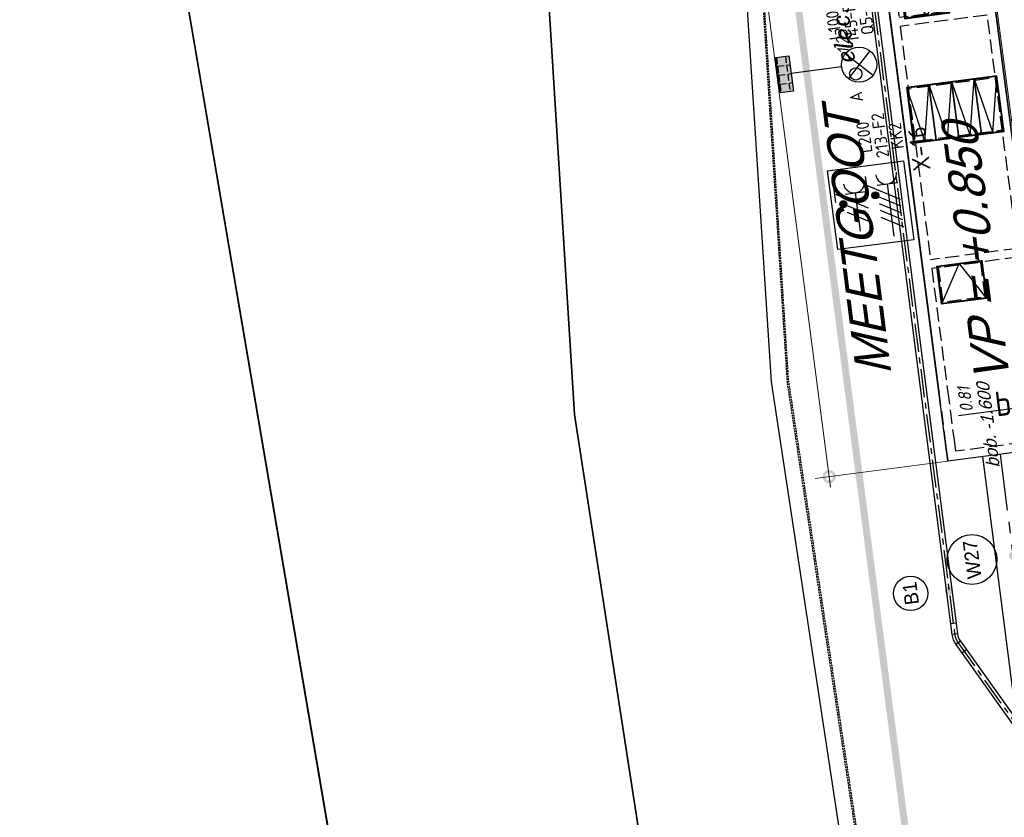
# Model space of a CAD drawing. Extents: x 117893332 to 118394757, y 454959407 to 455669244.
# Tile 4 of 256: x 118140481 to 118168500, y 455268470 to 455291179. Entities that reach past the tile are written whole.
import ezdxf
from ezdxf.enums import TextEntityAlignment as Align

# ---------------------------------------------------------------- set-up
doc = ezdxf.new("R2010")
doc.units = 0
doc.header["$LTSCALE"] = 200
for name, pattern in [('DASHED', [19.049999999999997, 12.7, -6.35]), ('HIDDEN', [0.375, 0.25, -0.125]), ('Tauw_HIDDEN3', [2.8, 2, -0.8]), ('Tauw_L_Center1', [13, 8, -1.67, 1.66, -1.67]), ('Tauw_L_Center2', [6.4990000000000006, 4, -0.833, 0.833, -0.833]), ('Tauw_Stramien', [13, 8, -1.67, 1.66, -1.67])]:
    doc.linetypes.add(name, pattern=pattern)
doc.layers.get('0').update_dxf_attribs({"linetype": 'CONTINUOUS'})
for name, color, linetype in [('EL6221--', 6, 'CONTINUOUS'), ('EL6222--', 6, 'CONTINUOUS'), ('EL6312--', 6, 'CONTINUOUS'), ('EL_N_A_EB00----REVISIE~-_-----', 1, 'CONTINUOUS'), ('KABELLOOP', 6, 'CONTINUOUS'), ('LEIDINGLOOP', 6, 'CONTINUOUS'), ('topod100', 6, 'CONTINUOUS'), ('ZU_B_-_MB0090--MAAIVELD_DUN~-_001--', 1, 'CONTINUOUS'), ('ZU_B_-_XX------extern-TEK-T19', 231, 'CONTINUOUS'), ('ZU_B_-_XX------extern-TER-D02S', 231, 'HIDDEN'), ('ZU_B_A_EB00----AFRASTERING~-_-----', 1, 'CONTINUOUS'), ('ZU_B_A_EB00----KADASTER~-_-----', 1, 'CONTINUOUS'), ('ZU_B_N_MB00X---ALG_Stramien~-_-----', 6, 'Tauw_Stramien'), ('ZU_N_-_AL999---LB_pvc160_zgr00__20_^200~M_-----', 7, 'CONTINUOUS'), ('ZU_N_-_AL999---LW_gvk1000_vgr05__18_^200~N_-----', 7, 'CONTINUOUS'), ('ZU_N_-_AL999---LW_gvk1000_vgr05__20_^200~M_-----', 7, 'CONTINUOUS'), ('ZU_N_-_EL999---LB_pvc160_zgr00~H_-----', 2, 'Tauw_L_Center2'), ('ZU_N_-_EL999---LB_pvc160_zgr00~W_-----', 8, 'CONTINUOUS'), ('ZU_N_-_EL999---LW_gvk1000_vgr05~H_-----', 2, 'Tauw_L_Center1'), ('ZU_N_-_EL999---LW_gvk1000_vgr05~W_-----', 2, 'CONTINUOUS'), ('ZU_N_-_ML999---LB_pvc160_zgr00__20_^200~M_-----', 7, 'CONTINUOUS'), ('ZU_N_-_ML999---LW_gvk1000_vgr05__20_^200~M_-----', 7, 'CONTINUOUS'), ('ZU_N_-_TVRH----tekst__50_^200~-_-----', 253, 'CONTINUOUS'), ('ZU_N_A_EB00----ONDERDEEL~-_-----', 7, 'CONTINUOUS'), ('ZU_N_A_EB00----VLAKLUIK1om~-_-----', 7, 'CONTINUOUS'), ('ZU_N_A_EB00----VLAKLUIK4iz~-_-----', 7, 'CONTINUOUS'), ('ZU_N_A_EB00----VLAKLUIK~-_-----', 7, 'CONTINUOUS'), ('ZU_N_A_EB00--E-BETON~-_-----', 7, 'CONTINUOUS'), ('ZU_N_A_HV01----_arcering verharding gv asfalt~v_-----', 253, 'CONTINUOUS'), ('ZU_N_A_HV02----molgoot ov betonstraatsteen~v_-----', 253, 'CONTINUOUS'), ('ZU_N_D_EB00--F-METSELWERK~-_-----', 7, 'CONTINUOUS'), ('ZU_N_H_EB00--E-BETON~-_-----', 7, 'Tauw_HIDDEN3')]:
    doc.layers.add(name, color=color, linetype=linetype)
doc.layers.add('ZU_N_-_DX1AMA--_maatvoering_LIN__18_^200', color=7, linetype='CONTINUOUS', lineweight=18)
doc.styles.add('BURO-018', font='Isocp.shx', dxfattribs={"height": 360})
doc.styles.add('BURO-025', font='Isocp.shx', dxfattribs={"height": 500})
doc.styles.add('ISO', font='ISO')
doc.styles.add('ITALIC', font='ITALIC.shx')
doc.styles.add('TAUW-ISOCP', font='tcb_isocp.shx')
doc.styles.add('tcb_isocp', font='tcb_isocp.shx')
doc.dimstyles.new('tzu18-dot_^200', dxfattribs={"dimscale": 200, "dimtxt": 1.8, "dimasz": 3, "dimexe": 2, "dimexo": 0, "dimgap": 0.5, "dimtad": 1, "dimdec": 0, "dimzin": 0, "dimdsep": 46, "dimtxsty": 'TAUW-ISOCP', "dimblk": 'DOTSMALL', "dimcen": 2, "dimdle": 1.5, "dimclre": 8, "dimadec": 0, "dimazin": 0, "dimtp": 1, "dimtm": 1, "dimtfac": 1, "dimtix": 1, "dimtmove": 1, "dimatfit": 3, "dimldrblk": 'DOTSMALL', "dimfxl": 1, "dimtvp": 0.5, "dimtolj": 1, "dimtzin": 0, "dimlwd": -1, "dimlwe": 5, "dimarcsym": 0})

# ---------------------------------------------------------------- blocks, each defined once
blk = doc.blocks.new('topod100')
at = {"color": 81}
blk.add_circle((0, 0), 0.1756433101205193, dxfattribs=at)
at = {"color": 81, "style": 'ITALIC'}
blk.add_text('elec.', height=0.5, dxfattribs=at).set_placement((0.3310570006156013, -0.01438711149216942))
blk = doc.blocks.new('A$C5A8F6FD9')
at = {"layer": 'ZU_N_A_EB00----VLAKLUIK1om~-_-----', "flags": 128}
for points in [[(4279.999999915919, 2154.852378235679), (3219.99999989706, 2154.852378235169), (3219.999999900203, 3414.852378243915), (4279.999999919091, 3414.852378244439), (4279.999999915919, 2154.852378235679)], [(11419.9999999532, 2154.852378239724), (12479.99999991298, 2154.852378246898), (12479.999999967, 3414.852378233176), (11419.99999994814, 3414.8523782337), (11419.9999999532, 2154.852378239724)]]:
    blk.add_lwpolyline(points, dxfattribs=at)
at = {"layer": 'ZU_N_A_EB00----VLAKLUIK~-_-----', "flags": 128}
for points in [[(4299.99999988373, 2134.852378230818), (3199.999999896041, 2134.852378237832), (3199.999999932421, 3434.85237824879), (4299.99999992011, 3434.852378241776)], [(11399.99999992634, 2134.852378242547), (12499.99999991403, 2134.852378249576), (12499.99999993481, 3434.852378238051), (11399.99999994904, 3434.852378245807)]]:
    blk.add_lwpolyline(points, close=True, dxfattribs=at)
for points in [[(3199.999999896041, 2134.852378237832), (4299.99999990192, 2784.85237823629), (3199.999999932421, 3434.85237824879)], [(12499.99999991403, 2134.852378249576), (11399.99999996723, 2784.852378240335), (12499.99999993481, 3434.852378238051)]]:
    blk.add_lwpolyline(points, dxfattribs=at)
at = {"layer": 'ZU_N_A_EB00--E-BETON~-_-----'}
for p, q in [((-1250.000000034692, 834.8523782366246), (-1250.000000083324, 3834.852378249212)), ((-750.0000000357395, 3834.852378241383), (-1250.000000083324, 3834.852378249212)), ((12699.99999991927, 3834.852378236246), (749.9999999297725, 3834.852378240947)), ((12699.99999996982, 834.8523782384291), (12699.99999991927, 3834.852378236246)), ((-750.0000000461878, 834.8523782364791), (-1250.000000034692, 834.8523782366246)), ((749.9999999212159, 834.8523782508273), (12699.99999996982, 834.8523782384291))]:
    blk.add_line(p, q, dxfattribs=at)
at = {"layer": 'ZU_N_H_EB00--E-BETON~-_-----'}
for p, q in [((749.9999999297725, 3834.852378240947), (-750.0000000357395, 3834.852378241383)), ((-1000.000000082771, 1084.852378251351), (-1000.00000004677, 3584.85237823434)), ((-750.0000000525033, 3584.852378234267), (-1000.00000004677, 3584.85237823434)), ((749.9999999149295, 3584.85237824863), (-750.0000000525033, 3584.852378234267)), ((4249.999999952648, 3584.852378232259), (749.9999999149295, 3584.85237824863)), ((4249.999999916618, 1084.852378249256), (4249.999999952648, 3584.852378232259)), ((4499.999999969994, 1084.8523782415), (4499.999999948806, 3584.852378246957)), ((11199.99999993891, 3584.852378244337), (4499.999999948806, 3584.852378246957)), ((11199.99999996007, 1084.85237823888), (11199.99999993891, 3584.852378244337)), ((11449.99999995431, 1084.852378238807), (11449.99999993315, 3584.852378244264)), ((12449.99999996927, 3584.85237823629), (11449.99999993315, 3584.852378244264)), ((12449.99999993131, 1084.852378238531), (12449.99999996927, 3584.85237823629)), ((-750.000000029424, 1084.85237824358), (-1000.000000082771, 1084.852378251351)), ((749.9999999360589, 1084.852378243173), (-750.000000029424, 1084.85237824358)), ((4249.999999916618, 1084.852378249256), (749.9999999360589, 1084.852378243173)), ((4499.999999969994, 1084.8523782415), (11199.99999996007, 1084.85237823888)), ((12449.99999993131, 1084.852378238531), (11449.99999995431, 1084.852378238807)), ((749.9999999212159, 834.8523782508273), (-750.0000000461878, 834.8523782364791))]:
    blk.add_line(p, q, dxfattribs=at)
at = {"layer": 'ZU_N_H_EB00--E-BETON~-_-----', "flags": 128}
for points in [[(4249.999999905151, 2184.8523782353), (3249.999999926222, 2184.852378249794), (3249.999999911, 3384.852378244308), (4249.999999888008, 3384.852378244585), (4249.999999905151, 2184.8523782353)], [(11449.999999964, 2184.852378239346), (12449.99999994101, 2184.852378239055), (12449.99999995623, 3384.852378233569), (11449.99999992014, 3384.852378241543), (11449.999999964, 2184.852378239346)]]:
    blk.add_lwpolyline(points, dxfattribs=at)
blk = doc.blocks.new('_DotSmall')
at = {"color": 0, "linetype": 'ByBlock', "const_width": 0.5}
blk.add_lwpolyline([(-0.0625, 0, 1), (0.0625, 0, 1)], format="xyb", close=True, dxfattribs=at)
blk = doc.blocks.new('*D207')
at = {"layer": 'ZU_N_-_DX1AMA--_maatvoering_LIN__18_^200', "color": 0, "transparency": 16777216}
blk.add_line((118183143.6159485, 455204248.9636561), (118162568.1235234, 455362319.0980952), dxfattribs=at)
at = {"layer": 'ZU_N_-_DX1AMA--_maatvoering_LIN__18_^200', "color": 8, "lineweight": 5, "transparency": 16777216}
for p, q in [((118162160.6113984, 455361963.5226868), (118163003.5006857, 455362073.2389352)), ((118181572.5721338, 455204346.9966584), (118183501.5463475, 455204598.0851671))]:
    blk.add_line(p, q, dxfattribs=at)
at = {"layer": 'ZU_N_-_DX1AMA--_maatvoering_LIN__18_^200', "color": 0, "transparency": 16777216, "xscale": 600, "yscale": 600, "zscale": 600}
for p, rotation in [((118162606.846905, 455362021.6077597), 97.41631319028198), ((118183104.8925668, 455204546.4539915), 277.416313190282)]:
    blk.add_blockref('_DotSmall', p, dxfattribs=dict(at, rotation=rotation))
at = {"layer": 'ZU_N_-_DX1AMA--_maatvoering_LIN__18_^200', "color": 0, "transparency": 16777216, "insert": (118182474.1493605, 455207222.8733441), "char_height": 360, "attachment_point": 5, "rotation": 97.41631319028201, "style": 'TAUW-ISOCP'}
blk.add_mtext('\\A1;158804', dxfattribs=at)
blk = doc.blocks.new('*D208')
at = {"layer": 'ZU_N_-_DX1AMA--_maatvoering_LIN__18_^200', "color": 8, "lineweight": 5, "transparency": 16777216}
for p, q in [((118163072.9150939, 455362082.2743905), (118163915.8043827, 455362191.9906392)), ((118181830.7323389, 455202363.6945095), (118184672.0102496, 455202733.5347221))]:
    blk.add_line(p, q, dxfattribs=at)
at = {"layer": 'ZU_N_-_DX1AMA--_maatvoering_LIN__18_^200', "color": 0, "transparency": 16777216}
blk.add_line((118184314.0798506, 455202384.4132111), (118163480.4272203, 455362437.8497991), dxfattribs=at)
at = {"layer": 'ZU_N_-_DX1AMA--_maatvoering_LIN__18_^200', "color": 0, "transparency": 16777216, "xscale": 600, "yscale": 600, "zscale": 600}
for p, rotation in [((118163519.150602, 455362140.3594636), 97.41631319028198), ((118184275.356469, 455202681.9035466), 277.416313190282)]:
    blk.add_blockref('_DotSmall', p, dxfattribs=dict(at, rotation=rotation))
at = {"layer": 'ZU_N_-_DX1AMA--_maatvoering_LIN__18_^200', "color": 0, "transparency": 16777216, "insert": (118183390.3824584, 455207311.437625), "char_height": 360, "attachment_point": 5, "rotation": 97.41631319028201, "style": 'TAUW-ISOCP'}
blk.add_mtext('\\A1;160804', dxfattribs=at)
blk = doc.blocks.new('*D215')
at = {"layer": 'ZU_N_-_DX1AMA--_maatvoering_LIN__18_^200', "color": 8, "lineweight": 5, "transparency": 16777216}
for p, q in [((118158724.7771696, 455361516.2909474), (118159567.6664571, 455361626.0071959)), ((118172603.9190511, 455253213.9664919), (118173661.4035525, 455253351.6159247))]:
    blk.add_line(p, q, dxfattribs=at)
at = {"layer": 'ZU_N_-_DX1AMA--_maatvoering_LIN__18_^200', "color": 0, "transparency": 16777216}
blk.add_line((118173303.4731535, 455253002.4944137), (118159132.2892947, 455361871.8663559), dxfattribs=at)
at = {"layer": 'ZU_N_-_DX1AMA--_maatvoering_LIN__18_^200', "color": 0, "transparency": 16777216, "xscale": 600, "yscale": 600, "zscale": 600}
for p, rotation in [((118159171.0126764, 455361574.3760204), 97.41631319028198), ((118173264.7497719, 455253299.9847492), 277.416313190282)]:
    blk.add_blockref('_DotSmall', p, dxfattribs=dict(at, rotation=rotation))
at = {"layer": 'ZU_N_-_DX1AMA--_maatvoering_LIN__18_^200', "color": 0, "transparency": 16777216, "insert": (118172754.6313898, 455255049.7102615), "char_height": 360, "attachment_point": 5, "rotation": 97.41631319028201, "style": 'TAUW-ISOCP'}
blk.add_mtext('\\A1;109188', dxfattribs=at)
blk = doc.blocks.new('*D216')
at = {"layer": 'ZU_N_-_DX1AMA--_maatvoering_LIN__18_^200', "color": 0, "transparency": 16777216}
blk.add_line((118174448.8545515, 455251330.6389748), (118160044.5929906, 455361990.6180598), dxfattribs=at)
at = {"layer": 'ZU_N_-_DX1AMA--_maatvoering_LIN__18_^200', "color": 8, "lineweight": 5, "transparency": 16777216}
for p, q in [((118159637.0808652, 455361635.0426512), (118160479.9701529, 455361744.7588997)), ((118169153.0869401, 455250943.8363912), (118174806.7849505, 455251679.7604858))]:
    blk.add_line(p, q, dxfattribs=at)
at = {"layer": 'ZU_N_-_DX1AMA--_maatvoering_LIN__18_^200', "color": 0, "transparency": 16777216, "xscale": 600, "yscale": 600, "zscale": 600}
for p, rotation in [((118160083.3163723, 455361693.1277242), 97.41631319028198), ((118174410.1311698, 455251628.1293103), 277.416313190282)]:
    blk.add_blockref('_DotSmall', p, dxfattribs=dict(at, rotation=rotation))
at = {"layer": 'ZU_N_-_DX1AMA--_maatvoering_LIN__18_^200', "color": 0, "transparency": 16777216, "insert": (118173666.9350845, 455255168.4619697), "char_height": 360, "attachment_point": 5, "rotation": 97.41631319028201, "style": 'TAUW-ISOCP'}
blk.add_mtext('\\A1;110994', dxfattribs=at)
blk = doc.blocks.new('*D217')
at = {"layer": 'ZU_N_-_DX1AMA--_maatvoering_LIN__18_^200', "color": 0, "transparency": 16777216}
blk.add_line((118175374.4885285, 455251346.9815118), (118160956.8966883, 455362109.3697639), dxfattribs=at)
at = {"layer": 'ZU_N_-_DX1AMA--_maatvoering_LIN__18_^200', "color": 8, "lineweight": 5, "transparency": 16777216}
for p, q in [((118160549.3845608, 455361753.794355), (118161392.2738507, 455361863.5106038)), ((118172850.3270325, 455251320.9501821), (118175732.4189275, 455251696.1030228))]:
    blk.add_line(p, q, dxfattribs=at)
at = {"layer": 'ZU_N_-_DX1AMA--_maatvoering_LIN__18_^200', "color": 0, "transparency": 16777216, "xscale": 600, "yscale": 600, "zscale": 600}
for p, rotation in [((118160995.62007, 455361811.8794283), 97.41631319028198), ((118175335.7651469, 455251644.4718472), 277.416313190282)]:
    blk.add_blockref('_DotSmall', p, dxfattribs=dict(at, rotation=rotation))
at = {"layer": 'ZU_N_-_DX1AMA--_maatvoering_LIN__18_^200', "color": 0, "transparency": 16777216, "insert": (118174579.2387805, 455255287.2136717), "char_height": 360, "attachment_point": 5, "rotation": 97.41631319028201, "style": 'TAUW-ISOCP'}
blk.add_mtext('\\A1;111097', dxfattribs=at)
blk = doc.blocks.new('*D218')
at = {"layer": 'ZU_N_-_DX1AMA--_maatvoering_LIN__18_^200', "color": 0, "transparency": 16777216}
blk.add_line((118176519.8647344, 455249675.1659477), (118161869.2003825, 455362228.1214674), dxfattribs=at)
at = {"layer": 'ZU_N_-_DX1AMA--_maatvoering_LIN__18_^200', "color": 8, "lineweight": 5, "transparency": 16777216}
for p, q in [((118161461.6882564, 455361872.5460588), (118162304.5775448, 455361982.2623073)), ((118171292.9470871, 455249297.3253474), (118176877.7951334, 455250024.2874587))]:
    blk.add_line(p, q, dxfattribs=at)
at = {"layer": 'ZU_N_-_DX1AMA--_maatvoering_LIN__18_^200', "color": 0, "transparency": 16777216, "xscale": 600, "yscale": 600, "zscale": 600}
for p, rotation in [((118161907.9237642, 455361930.6311318), 97.41631319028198), ((118176481.1413527, 455249972.6562831), 277.416313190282)]:
    blk.add_blockref('_DotSmall', p, dxfattribs=dict(at, rotation=rotation))
at = {"layer": 'ZU_N_-_DX1AMA--_maatvoering_LIN__18_^200', "color": 0, "transparency": 16777216, "insert": (118175491.4210633, 455255405.9495716), "char_height": 360, "attachment_point": 5, "rotation": 97.41631319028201, "style": 'TAUW-ISOCP'}
blk.add_mtext('\\A1;112902', dxfattribs=at)
blk = doc.blocks.new('*D220')
at = {"layer": 'ZU_N_-_DX1AMA--_maatvoering_LIN__18_^200', "color": 8, "lineweight": 5, "transparency": 16777216}
for p, q in [((118153215.2549437, 455360799.1337613), (118152372.3656632, 455360689.4175137)), ((118166895.3238909, 455278610.9545265), (118163120.2241977, 455278119.5616685))]:
    blk.add_line(p, q, dxfattribs=at)
at = {"layer": 'ZU_N_-_DX1AMA--_maatvoering_LIN__18_^200', "color": 0, "transparency": 16777216}
blk.add_line((118163555.60136, 455277873.7025086), (118152730.2960621, 455361038.5390248), dxfattribs=at)
at = {"layer": 'ZU_N_-_DX1AMA--_maatvoering_LIN__18_^200', "color": 0, "transparency": 16777216, "xscale": 600, "yscale": 600, "zscale": 600}
for p, rotation in [((118152769.0194438, 455360741.0486893), 97.41631319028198), ((118163516.8779783, 455278171.192844), 277.416313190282)]:
    blk.add_blockref('_DotSmall', p, dxfattribs=dict(at, rotation=rotation))
at = {"layer": 'ZU_N_-_DX1AMA--_maatvoering_LIN__18_^200', "color": 0, "transparency": 16777216, "insert": (118160959.457547, 455295648.9337652), "char_height": 360, "attachment_point": 5, "rotation": 97.41631319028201, "style": 'TAUW-ISOCP'}
blk.add_mtext('\\A1;83266', dxfattribs=at)
blk = doc.blocks.new('E00525')
at = {"linetype": 'ByBlock'}
h = blk.add_hatch(dxfattribs=at)
h.set_pattern_fill('ANGLE', color=0, scale=0.18438609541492, style=0)
h.set_pattern_definition([(360, (-37.67331033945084, -34.01927211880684), (5.551115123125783e-17, 1.287936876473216), [0.9366813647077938, -0.3512555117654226]), (90, (-37.67331033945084, -34.01927211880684), (-1.287936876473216, 1.387778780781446e-16), [0.9366813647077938, -0.3512555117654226])])
edge = h.paths.add_edge_path()
edge.add_line((-2.522521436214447, 2.863310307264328), (2.522521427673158, 2.863310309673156))
edge.add_line((2.522521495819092, 2.863310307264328), (2.522521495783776, 1.000000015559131))
edge.add_line((2.522521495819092, 1.000000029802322), (-2.522521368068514, 1.000000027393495))
edge.add_line((-2.522521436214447, 1), (-2.522521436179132, 2.863310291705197))
h = blk.add_hatch(color=0, dxfattribs=at)
edge = h.paths.add_edge_path()
edge.add_line((-2.522521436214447, 2.863310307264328), (2.522521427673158, 2.863310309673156))
edge.add_line((2.522521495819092, 2.863310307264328), (2.522521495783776, 1.000000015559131))
edge.add_line((2.522521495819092, 1.000000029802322), (-2.522521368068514, 1.000000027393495))
edge.add_line((-2.522521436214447, 1), (-2.522521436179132, 2.863310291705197))
at = {"color": 0, "linetype": 'ByBlock'}
for p, q in [((-1.767766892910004, 14.38605433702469), (1.767767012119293, 10.85052046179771)), ((1.767766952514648, 14.38605433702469), (-1.767766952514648, 10.85052043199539)), ((5.960464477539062e-08, 10.0973382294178), (1.192092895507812e-07, 2.863310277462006))]:
    blk.add_line(p, q, dxfattribs=at)
blk.add_lwpolyline([(-2.522521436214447, 2.863310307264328), (2.522521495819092, 2.863310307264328), (2.522521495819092, 1.000000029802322), (-2.522521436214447, 1)], close=True, dxfattribs=at)
blk.add_circle((0, 12.61828738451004), 2.500000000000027, dxfattribs=at)
at = {"color": 0, "linetype": 'ByBlock', "style": 'BURO-018'}
for tag, p in [('E_GKAST', (5.960464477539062e-08, 20.61828738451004)), ('E_GROEP', (5.960464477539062e-08, 17.61828738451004)), ('E_SGROEP', (4.500000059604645, 17.61828738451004)), ('E_ARMCODE', (0, 12.61828738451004)), ('E_SLET', (4.500000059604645, 11.61828738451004))]:
    blk.add_attdef(tag, text='', height=1.8, dxfattribs=at).set_placement(p, align=Align.MIDDLE)
blk = doc.blocks.new('E00416')
at = {"color": 0, "linetype": 'Continuous'}
for p, q in [((-3, 7.982050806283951), (-2.99999988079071, 5.482050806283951)), ((-2.999999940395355, 6.732050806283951), (1.500000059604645, 4.133974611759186)), ((-1.499999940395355, 6.5), (1.500000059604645, 6.5)), ((1.192092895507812e-07, 1), (5.960464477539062e-08, 6.5)), ((1.500000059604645, 3.133974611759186), (-1.499999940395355, 4.866025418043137)), ((1.500000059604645, 2.133974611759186), (-1.499999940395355, 3.866025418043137))]:
    blk.add_line(p, q, dxfattribs=at)
at = {"color": 0, "linetype": 'Continuous', "const_width": 0.5}
blk.add_lwpolyline([(-1.683012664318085, 5.116025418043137, 1), (-2.183012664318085, 5.116025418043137, 1)], format="xyb", close=True, dxfattribs=at)
at = {"color": 0, "linetype": 'Continuous'}
blk.add_circle((-1.933012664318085, 5.116025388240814), 0.5000000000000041, dxfattribs=at)
blk.add_arc((5.960464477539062e-08, 8), 1.5, 180, 0, dxfattribs=at)
at = {"color": 0, "linetype": 'Continuous', "style": 'BURO-018', "flags": 1}
blk.add_attdef('E_MATCODE', text='', height=1.799999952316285, rotation=262.5836884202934, dxfattribs=at).set_placement((-436086809.6690868, 176092602.9433621), align=Align.MIDDLE)
at = {"color": 0, "linetype": 'Continuous', "style": 'BURO-018'}
for tag, p in [('E_GKAST', (5.960464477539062e-08, 13)), ('E_GROEP', (0, 10.00000002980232)), ('E_SGROEP', (4.500000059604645, 10))]:
    blk.add_attdef(tag, text='', height=1.8, dxfattribs=at).set_placement(p, align=Align.MIDDLE)
at = {"color": 0, "linetype": 'Continuous', "style": 'BURO-018', "flags": 1}
blk.add_attdef('E_VERMCODE', text='', height=1.8, dxfattribs=at).set_placement((13.00000005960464, 10), align=Align.MIDDLE)
blk = doc.blocks.new('111304D')
at = {"color": 0, "linetype": 'Continuous'}
for p, q in [((-3, 9.98205080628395), (-3, 7.482050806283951)), ((-3, 8.73205080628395), (1.500000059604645, 6.133974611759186)), ((-1.499999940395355, 8.5), (1.5, 8.5)), ((5.960464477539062e-08, 1.000000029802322), (5.960464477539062e-08, 8.5)), ((1.5, 5.133974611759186), (-1.499999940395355, 6.866025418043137)), ((1.500000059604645, 4.133974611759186), (-1.5, 5.866025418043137)), ((1.5, 3.133974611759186), (-1.499999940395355, 4.866025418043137)), ((1.500000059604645, 2.133974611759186), (-1.499999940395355, 3.866025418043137))]:
    blk.add_line(p, q, dxfattribs=at)
at = {"color": 0, "linetype": 'Continuous', "const_width": 0.5}
blk.add_lwpolyline([(-1.683012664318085, 7.116025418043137, 1), (-2.183012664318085, 7.116025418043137, 1)], format="xyb", close=True, dxfattribs=at)
at = {"color": 0, "linetype": 'Continuous'}
blk.add_circle((-1.93301260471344, 7.116025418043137), 0.5000000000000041, dxfattribs=at)
blk.add_arc((0, 10.00000002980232), 1.5, 180, 0, dxfattribs=at)
at = {"color": 0, "linetype": 'Continuous', "style": 'BURO-018', "flags": 1}
blk.add_attdef('E_MATCODE', text='', height=1.799999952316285, rotation=262.5836884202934, dxfattribs=at).set_placement((-436086809.6690868, 176092602.9433621), align=Align.MIDDLE)
at = {"color": 0, "linetype": 'Continuous', "style": 'BURO-018'}
for tag, p in [('E_GKAST', (5.960464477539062e-08, 15.5)), ('E_GROEP', (5.960464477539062e-08, 12.50000002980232)), ('E_SGROEP', (4.5, 12.5))]:
    blk.add_attdef(tag, text='', height=1.8, dxfattribs=at).set_placement(p, align=Align.MIDDLE)
at = {"color": 0, "linetype": 'Continuous', "style": 'BURO-018', "flags": 1}
blk.add_attdef('E_VERMCODE', text='', height=1.8, dxfattribs=at).set_placement((13, 12.5), align=Align.MIDDLE)
blk = doc.blocks.new('A$C051E189E')
at = {"layer": 'EL6221--'}
blk.add_lwpolyline([(103808.162905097, 21487.78400793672), (106071.7173339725, 21487.78488281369), (106071.7181770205, 19306.52679428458), (103808.1637482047, 19306.52591940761)], close=True, dxfattribs=at)
at = {"layer": 'LEIDINGLOOP', "linetype": 'DASHED', "const_width": 200}
blk.add_lwpolyline([(109340.9661152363, 21708.39772927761), (-5705.788190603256, 21708.39772927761)], dxfattribs=at)
at = {"layer": 'EL6221--'}
ref = blk.add_blockref('111304D', (103779.6822248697, 19840.06711423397), dxfattribs=dict(at, xscale=200, yscale=200, zscale=200, rotation=270.0000221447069))
ref.add_attrib('E_GROEP', 'KK2', dxfattribs={"layer": '0', "color": 1, "linetype": 'Continuous', "height": 360, "rotation": 2.219811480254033e-05, "style": 'BURO-018'}).set_placement((106801.7517170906, 19420.78017035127), align=Align.MIDDLE)
ref.add_attrib('E_GKAST', 'L200', dxfattribs={"layer": '0', "color": 1, "linetype": 'Continuous', "height": 360, "rotation": 2.219811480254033e-05, "style": 'BURO-018'}).set_placement((106879.6820375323, 20325.13388395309), align=Align.MIDDLE)
ref.add_attrib('E_SGROEP', '213-F2', dxfattribs={"layer": '0', "color": 1, "linetype": 'Continuous', "height": 360, "rotation": 2.219811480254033e-05, "style": 'BURO-018'}).set_placement((106880.3666173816, 19869.5714790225), align=Align.MIDDLE)
at = {"layer": 'EL6222--', "xscale": 200, "yscale": 200, "zscale": 200, "rotation": 270.0000221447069}
blk.add_blockref('E00416', (104047.6831404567, 20776.77408537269), dxfattribs=at)
at = {"layer": 'EL6312--'}
ref = blk.add_blockref('E00525', (108953.2190930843, 22725.50360962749), dxfattribs=dict(at, xscale=200, yscale=200, zscale=200, rotation=180.0000221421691))
ref.add_attrib('E_SGROEP', 'Q5-2', dxfattribs={"layer": '0', "color": 1, "linetype": 'ByBlock', "height": 360, "rotation": 2.219811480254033e-05, "style": 'BURO-018'}).set_placement((110242.9796000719, 19842.80376067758), align=Align.MIDDLE)
ref.add_attrib('E_GKAST', 'L100', dxfattribs={"layer": '0', "color": 1, "linetype": 'ByBlock', "height": 360, "rotation": 2.219811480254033e-05, "style": 'BURO-018'}).set_placement((110153.9721720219, 20770.87860268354), align=Align.MIDDLE)
ref.add_attrib('E_GROEP', '145-F2', dxfattribs={"layer": '0', "color": 1, "linetype": 'ByBlock', "height": 360, "rotation": 2.219811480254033e-05, "style": 'BURO-018'}).set_placement((110269.8417118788, 20286.31662711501), align=Align.MIDDLE)
ref.add_attrib('E_SLET', 'A', dxfattribs={"layer": '0', "color": 1, "linetype": 'ByBlock', "height": 360, "rotation": 2.219811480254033e-05, "style": 'BURO-018'}).set_placement((108053.2199791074, 20401.84578496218), align=Align.MIDDLE)
at = {"layer": 'EL6221--', "color": 2, "style": 'BURO-025'}
blk.add_text('X-16', height=499.9999999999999, dxfattribs=at).set_placement((105727.6460721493, 18565.42868998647))
blk = doc.blocks.new('A$C6DFC50BF')
at = {"layer": 'KABELLOOP', "linetype": 'DASHED', "const_width": 200}
blk.add_lwpolyline([(114096.2090870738, 21708.39772927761), (-5705.788190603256, 21708.39772927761)], dxfattribs=at)

msp = doc.modelspace()

# ---------------------------------------------------------------- hatches: boundary and pattern name
at = {"layer": 'ZU_N_A_HV01----_arcering verharding gv asfalt~v_-----'}
h = msp.add_hatch(dxfattribs=at)
h.set_pattern_fill('ASFALT', color=256, scale=3000)
h.set_pattern_definition([(157.416313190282, (118248804.6750337, 455213277.5848131), (-144.0121693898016, -346.2448484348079), []), (217.416313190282, (118248804.6750337, 455213277.5848131), (227.8507499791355, -297.8406213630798), [])])
h.paths.add_polyline_path([(118253562.4644317, 455173882.7550641, -0.413670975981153), (118245855.7562277, 455163886.7559816), (118232779.448046, 455162183.4266028, -0.2396013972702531), (118226539.3488066, 455164396.4313046), (118222931.5859316, 455163926.7441258), (118222383.7487684, 455168135.4742161), (118218106.8741981, 455167574.5760993), (118214434.7360406, 455164219.5352659), (118215506.4412013, 455155986.2169401), (118286398.3345948, 455165213.991818), (118285827.6629735, 455169598.1464381), (118269443.6465182, 455167465.4905022, -0.4142135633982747), (118257765.8233637, 455176453.3294046), (118256227.8597453, 455188268.6539, -0.4142135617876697), (118265215.698611, 455199946.4769887), (118292266.1138908, 455203467.5444995), (118291600.0729585, 455208584.3784367), (118288512.0832502, 455208182.4244898, -0.4142135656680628), (118286360.315439, 455209838.5329916), (118282082.5253519, 455242702.4295251), (118277103.5895731, 455242054.3371087, -0.4142135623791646), (118269661.0073064, 455247782.5220213), (118267518.7053234, 455264240.6439259), (118262945.7468947, 455263645.3963049), (118267639.6027709, 455227475.8892438), (118267223.0791646, 455227421.9624292), (118267223.0953798, 455227421.8374796), (118252708.3945412, 455225558.9908816), (118252749.7655286, 455225241.1604559), (118251437.4330616, 455225070.8540304), (118250715.0444016, 455230620.5667782), (118243327.2569473, 455287376.853917), (118243629.7457429, 455287416.2279319), (118243124.354806, 455290872.4482069), (118240928.7488096, 455307740.0890951, -0.4142135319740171), (118245603.8051835, 455313814.3496923), (118274546.4505115, 455317581.7228291), (118274030.151141, 455321548.2621741), (118245583.3097502, 455317845.426291, -0.4142135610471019), (118239509.0486006, 455322520.4825709), (118233549.7710685, 455368302.3163094, 0.4142135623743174), (118222813.3463366, 455376565.6076621), (118207809.9167748, 455374612.6583502, 0.4142135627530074), (118199546.6254238, 455363876.233606), (118205505.9032047, 455318094.3984217, -0.4142123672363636), (118200830.8688669, 455312020.1400964), (118163460.5556403, 455307155.6086541), (118165370.8677974, 455292480.2047596), (118168069.5899988, 455292831.4889433), (118168020.6380423, 455293207.5597649, -0.4142128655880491), (118177008.4523232, 455304885.379675), (118193278.4294503, 455307003.2308075, -0.1343417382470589), (118196112.2678289, 455306610.6909133), (118204322.7715568, 455303093.5020068), (118205538.0756343, 455305921.5248985, -0.2648123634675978), (118209818.1357149, 455309156.2414026), (118230144.221444, 455311802.0275834, -0.4142136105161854), (118236218.4835087, 455307126.9714311), (118240860.0830218, 455271468.1296604, -0.4142135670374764), (118236185.026669, 455265393.868468), (118214172.9505057, 455262528.6259582), (118214897.7231318, 455256960.5985169, -0.4142135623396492), (118212810.3363711, 455254248.4745319), (118211683.2549989, 455254101.7658931), (118212034.0112402, 455251407.0995864), (118215577.2140856, 455248630.0588531), (118219142.1158661, 455249094.050086), (118218436.6095952, 455254511.7740204, -0.4142294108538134), (118220523.9794215, 455257224.0278775), (118236969.7760967, 455259364.7257031, -0.4142130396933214), (118243044.0360546, 455254689.6790598), (118246252.6892428, 455230039.716037)])
h.paths.add_polyline_path([(118261528.7105488, 455214269.2460867, -0.4142135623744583), (118263616.0973097, 455216981.3700716), (118275257.8857749, 455218496.745074, -0.414213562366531), (118277970.0097599, 455216409.3583131), (118278976.6705481, 455208675.7399464, -0.4142135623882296), (118276889.283787, 455205963.6159614), (118274097.8328038, 455205600.2615634, -0.4142135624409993), (118272506.4212083, 455206825.0918127), (118272485.2704835, 455206987.5811397), (118269242.6258282, 455206565.4962798), (118269263.7765531, 455206403.0069523, -0.4142135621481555), (118268038.9463059, 455204811.595358), (118265247.4953238, 455204448.240958, -0.4142135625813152), (118262535.371337, 455206535.6277188)], flags=16)
h.paths.add_polyline_path([(118241537.8751546, 455300913.520497), (118240100.0229776, 455300726.2209592), (118239912.72344, 455302164.0731364), (118241350.575617, 455302351.3726742)], flags=16)
h.paths.add_polyline_path([(118240440.7304615, 455309039.881115), (118239002.8782845, 455308852.5815772), (118238815.5787469, 455310290.4337544), (118240253.430924, 455310477.7332923)], flags=16)
h.paths.add_polyline_path([(118229627.9109464, 455315768.5622057), (118215546.7017315, 455313935.6554853, -0.4142135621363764), (118209472.4405793, 455318610.7117853), (118204138.0194814, 455359592.1202821, -0.4142394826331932), (118213125.739277, 455371270.8578054), (118217290.6037433, 455371812.9851407, -0.4142135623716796), (118228968.4268994, 455362825.1463385), (118234302.9672465, 455321842.823391, -0.4142135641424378)], flags=16)
h.paths.add_polyline_path([(118229573.6982125, 455316185.0486755), (118215492.4889975, 455314352.1419551, -0.4142135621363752), (118209888.927049, 455318664.9245196), (118204554.5035642, 455359646.3513534, -0.4142400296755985), (118213179.9520113, 455370854.3713357), (118217344.8164798, 455371396.4986713, -0.4142135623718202), (118228551.94043, 455362770.933602), (118233886.4807771, 455321788.6106545, -0.4142135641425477)], flags=0)
h.paths.add_polyline_path([(118232786.1213894, 455366810.1098367), (118231546.5936505, 455366648.6447184), (118231359.294113, 455368086.4968955), (118232598.8218518, 455368247.9620139)], flags=0)
at = {"layer": 'ZU_N_A_HV02----molgoot ov betonstraatsteen~v_-----'}
h = msp.add_hatch(dxfattribs=at)
h.set_pattern_fill('BRICK', color=256, scale=33.07086, angle=-1.272221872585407e-14)
h.set_pattern_definition([(97.41631319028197, (118248804.6750337, 455213277.5848131), (-208.2431961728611, -27.10636212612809), []), (187.416313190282, (118248804.6750337, 455213277.5848131), (54.21272425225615, -416.4863923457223), [209.999961, -209.999961]), (187.416313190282, (118248777.5686716, 455213485.8280093), (54.21272425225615, -416.4863923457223), [-209.999961, 209.999961])])
h.paths.add_polyline_path([(118236130.8139392, 455265810.3549383), (118213702.2513011, 455262890.899698), (118213756.4640354, 455262474.4132282), (118214481.2366621, 455256906.3857827, -0.4142135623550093), (118212756.1236366, 455254664.9610016), (118211212.5557949, 455254464.0396285), (118211639.701332, 455251182.5165892), (118215456.7662472, 455248190.8321688), (118219612.8361661, 455248731.8037606), (118218853.0924128, 455254566.0083225, -0.4142295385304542), (118220578.1913303, 455256807.5413003), (118237024.0330728, 455258948.2449923, -0.4142135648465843), (118242627.5950311, 455254635.4624813), (118245836.2027732, 455229985.5033018), (118253115.1089609, 455174065.6917914, -0.4217249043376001), (118245799.5223966, 455164302.9789468), (118232725.1971481, 455162599.9081029, -0.2477245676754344), (118226700.8242866, 455164840.9923619), (118223293.5470863, 455164399.8447171), (118222745.9989425, 455168606.3544288), (118217921.2696704, 455167973.9016491), (118213990.0282083, 455164382.1316596), (118215144.1674659, 455155515.5177361), (118286452.5473291, 455164797.5053483), (118286398.3345948, 455165213.991818), (118215506.4412013, 455155986.2169401), (118214434.7360406, 455164219.5352659), (118218106.8741981, 455167574.5760993), (118222383.7487684, 455168135.4742161), (118222931.5859316, 455163926.7441258), (118226539.3488066, 455164396.4313046, 0.2396013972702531), (118232779.448046, 455162183.4266028), (118245855.7562277, 455163886.7559816, 0.4136709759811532), (118253562.4644317, 455173882.7550641), (118246252.6892428, 455230039.716037), (118243044.0360546, 455254689.6790598, 0.4142130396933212), (118236969.7760967, 455259364.7257031), (118220523.9794215, 455257224.0278775, 0.414229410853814), (118218436.6095952, 455254511.7740204), (118219142.1158661, 455249094.050086), (118215577.2140856, 455248630.0588531), (118212034.0112402, 455251407.0995864), (118211683.2549989, 455254101.7658931), (118212810.3363711, 455254248.4745319, 0.4142135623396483), (118214897.7231318, 455256960.5985169), (118214172.9505057, 455262528.6259582), (118236185.026669, 455265393.868468, 0.4142135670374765), (118240860.0830218, 455271468.1296604), (118236218.4835087, 455307126.9714311, 0.4142136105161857), (118230144.221444, 455311802.0275834), (118209818.1357149, 455309156.2414026, 0.2648123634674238), (118205538.0756343, 455305921.5248985), (118204322.7715568, 455303093.5020068), (118196112.2678289, 455306610.6909133, 0.1343417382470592), (118193278.4294503, 455307003.2308075), (118177008.4523232, 455304885.379675, 0.4142128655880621), (118168020.6380423, 455293207.5597649), (118168069.5899988, 455292831.4889433), (118168486.0764684, 455292885.7016779), (118168437.1245119, 455293261.7724997, -0.4142128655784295), (118177062.6660484, 455304468.8933343), (118193332.6431336, 455306586.7444612, -0.1343417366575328), (118195946.8851516, 455306224.6227999), (118199133.4112065, 455304859.5891468), (118204543.5389405, 455302542.0162089), (118205924.3779531, 455305755.5830221, -0.2648230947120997), (118209872.8562951, 455308739.8174797), (118222172.9640686, 455310340.868138), (118230198.421261, 455311385.5394321, -0.4142143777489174), (118235801.9970393, 455307072.7586945), (118240443.5965525, 455271413.9169239, -0.4142135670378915)])

# ---------------------------------------------------------------- linework, layer by layer
at = {"layer": 'ZU_B_-_XX------extern-TER-D02S'}
for points in [[(118181595.4469238, 455154766.4161389), (118175717.3341357, 455193425.1387028), (118169313.9682512, 455235105.8460386), (118162360.9940294, 455280926.2641677), (118160424.0367093, 455311087.0917162), (118156343.1482176, 455377470.1456228), (118177804.7734112, 455380353.6619105), (118231645.1008609, 455387410.1862619), (118261657.0384436, 455391336.5207376), (118269646.9627689, 455346340.9448128), (118273860.9122465, 455322664.1392266)], [(118181564.6751694, 455154679.4468141), (118175686.5623816, 455193338.169378), (118169283.1964976, 455235018.8767138), (118162330.2222762, 455280839.2948431), (118160393.2649564, 455311000.1223915), (118156312.3764653, 455377383.1762981), (118177774.0016589, 455380266.6925855), (118231614.3291087, 455387323.2169365), (118261626.2666913, 455391249.5514119), (118269616.1910163, 455346253.975487), (118273830.1404936, 455322577.1699008)]]:
    msp.add_lwpolyline(points, dxfattribs=at)
at = {"layer": 'ZU_B_A_EB00----AFRASTERING~-_-----'}
msp.add_lwpolyline([(118262065.8215161, 455391894.260784), (118231580.1245979, 455387905.9463705), (118177738.9950266, 455380849.3168899), (118155815.548447, 455377903.751737), (118159925.0207879, 455311055.7296732), (118161863.4081161, 455280872.6351248), (118168819.6963577, 455235030.3774532), (118172497.9706842, 455211087.8012409)], dxfattribs=at)
at = {"layer": 'ZU_B_A_EB00----KADASTER~-_-----'}
for p, q in [((118154160.1974307, 455239376.5475382), (118120184.1974307, 455438751.5475382)), ((118150199.1974307, 455376688.5475382), (118156270.1974307, 455279938.5475382)), ((118156270.1974307, 455279938.5475382), (118150199.1974307, 455376688.5475382)), ((118156270.1974307, 455279938.5475382), (118176801.1974307, 455146970.5475382)), ((118176801.1974307, 455146970.5475382), (118156270.1974307, 455279938.5475382))]:
    msp.add_line(p, q, dxfattribs=at)
msp.add_lwpolyline([(118056423.6459278, 455434928.3103433), (118120184.1974307, 455438751.5475382), (118154160.1974307, 455239376.5475382), (118170371.1974307, 455144376.5475382), (118130918.1974307, 455128438.5475382), (118130754.1974307, 455129407.5475383), (118104021.439512, 455129291.5799556)], dxfattribs=at)
at = {"layer": 'ZU_B_N_MB00X---ALG_Stramien~-_-----'}
msp.add_line((118167193.1346676, 455279910.0509246), (118213089.1083817, 455285887.1208717), dxfattribs=at)
at = {"layer": 'ZU_N_-_EL999---LB_pvc160_zgr00~H_-----'}
msp.add_lwpolyline([(118247851.3342352, 455265420.9616663), (118243494.3338838, 455264849.1753427, -0.4142135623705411), (118242866.2285123, 455265331.5482713), (118236491.6031045, 455313906.0663872, 0.41393410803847), (118235864.0275814, 455314388.5085928), (118173848.9192271, 455306310.2086923, 0.1989123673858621), (118173477.4437058, 455306096.4130797), (118164581.1257129, 455294535.2312644, 0.1983621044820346), (118164469.4772528, 455294122.5581048), (118167087.3517921, 455273688.0658844, 0.1233219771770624), (118167186.4638095, 455273434.6554432), (118183561.4317907, 455250411.3590803)], format="xyb", dxfattribs=at)
at = {"layer": 'ZU_N_-_EL999---LB_pvc160_zgr00~W_-----', "linetype": 'Continuous'}
for p, q in [((118167128.5816578, 455273995.799695), (118166969.8786993, 455273975.4681678)), ((118167166.7032713, 455273698.231648), (118167008.0003129, 455273677.9001208)), ((118167251.6564291, 455273481.0226984), (118167121.27119, 455273388.288188)), ((118167425.5336362, 455273236.550375), (118167295.148397, 455273143.8158646))]:
    msp.add_line(p, q, dxfattribs=at)
at = {"layer": 'ZU_N_-_EL999---LB_pvc160_zgr00~W_-----'}
for points in [[(118247840.924775, 455265500.2815449), (118243483.9244236, 455264928.4952213, -0.4142135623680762), (118242945.5483908, 455265341.9577314), (118236570.9229831, 455313916.4758474, 0.4139341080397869), (118235853.6938138, 455314467.8383682), (118173838.5854595, 455306389.5384675, 0.1989123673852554), (118173414.0420066, 455306145.2006246), (118164517.7240137, 455294584.0188093, 0.1983621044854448), (118164390.1257737, 455294112.3923412), (118167008.0003129, 455273677.9001208, 0.1233219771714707), (118167121.27119, 455273388.288188), (118183496.2391711, 455250364.9918251)], [(118247861.7436954, 455265341.6417877), (118243504.743344, 455264769.855464, -0.4142135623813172), (118242786.9086337, 455265321.1388111), (118236412.2832259, 455313895.6569271, 0.4139341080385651), (118235874.361349, 455314309.1788176), (118173859.2529947, 455306230.8789169, 0.1989123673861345), (118173540.845405, 455306047.6255348), (118164644.5274121, 455294486.4437195, 0.1983621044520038), (118164548.828732, 455294132.7238684), (118167166.7032713, 455273698.231648, 0.1233219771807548), (118167251.6564291, 455273481.0226984), (118183626.6244102, 455250457.7263355)]]:
    msp.add_lwpolyline(points, format="xyb", dxfattribs=at)
at = {"layer": 'ZU_N_-_EL999---LW_gvk1000_vgr05~H_-----'}
msp.add_lwpolyline([(118168378.841933, 455278804.0594058), (118171675.3124638, 455253093.092692)], dxfattribs=at)
at = {"layer": 'ZU_N_-_EL999---LW_gvk1000_vgr05~W_-----'}
msp.add_lwpolyline([(118167883.0237912, 455278739.5203171), (118171179.494322, 455253028.5536033)], dxfattribs=at)
at = {"layer": 'ZU_N_-_ML999---LB_pvc160_zgr00__20_^200~M_-----', "flags": 128}
msp.add_lwpolyline([(118166928.8900902, 455274924.9794058, 0, 0, 0), (118167048.5592098, 455274933.884563, 0, 91.824, 0), (118167039.4404229, 455274933.20599, 91.824, 169.728, 0), (118167013.5200916, 455274931.2771329, 169.728, 221.712, 0), (118166974.6754954, 455274928.3865188, 221.712, 240, 0), (118166928.8900902, 455274924.9794058, 240, 221.712, 0), (118166883.1046851, 455274921.5722925, 221.712, 169.728, 0), (118166844.2600889, 455274918.6816785, 169.728, 91.824, 0), (118166818.3397576, 455274916.7528215, 91.824, 0, 0), (118166809.2209707, 455274916.0742485, 0, 0, 0), (118166928.8900902, 455274924.9794058, 0, 0, 0), (118166323.2537476, 455274879.9110799, 0, 0, 0)], format="xyseb", dxfattribs=at)
at = {"layer": 'ZU_N_-_ML999---LB_pvc160_zgr00__20_^200~M_-----'}
msp.add_circle((118165835.5298043, 455274843.6171854), 489.0724809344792, dxfattribs=at)
at = {"layer": 'ZU_N_-_ML999---LW_gvk1000_vgr05__20_^200~M_-----', "flags": 128}
msp.add_lwpolyline([(118168748.551687, 455275920.4919379, 0, 0, 0), (118168868.0112305, 455275931.8681186, 0, 91.824, 0), (118168858.9084133, 455275931.0012537, 91.824, 169.728, 0), (118168833.0334762, 455275928.5371729, 169.728, 221.712, 0), (118168794.2569084, 455275924.8444647, 221.712, 240, 0), (118168748.551687, 455275920.4919379, 240, 221.712, 0), (118168702.8464658, 455275916.1394112, 221.712, 169.728, 0), (118168664.069898, 455275912.4467028, 169.728, 91.824, 0), (118168638.1949609, 455275909.9826221, 91.824, 0, 0), (118168629.0921437, 455275909.115757, 0, 0, 0), (118168748.551687, 455275920.4919379, 0, 0, 0), (118168286.5103718, 455275876.4915559, 0, 0, 0)], format="xyseb", dxfattribs=at)
at = {"layer": 'ZU_N_-_ML999---LW_gvk1000_vgr05__20_^200~M_-----'}
msp.add_circle((118167581.2911424, 455275809.3332425), 708.4097687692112, dxfattribs=at)
at = {"layer": 'ZU_N_A_EB00----ONDERDEEL~-_-----'}
msp.add_lwpolyline([(118166895.3238908, 455278610.9545265), (118165094.6866438, 455292444.2551271), (118168069.5899987, 455292831.4889436), (118169870.2272458, 455278998.188343)], close=True, dxfattribs=at)
at = {"layer": 'ZU_N_A_EB00----VLAKLUIK4iz~-_-----', "flags": 128}
msp.add_lwpolyline([(118165734.9310832, 455289230.0076167), (118165936.2926678, 455287683.0578721), (118168474.8768641, 455288013.4973957), (118168273.5152794, 455289560.4471403), (118165734.9310832, 455289230.0076167)], dxfattribs=at)
at = {"layer": 'ZU_N_A_EB00----VLAKLUIK~-_-----', "flags": 128}
msp.add_lwpolyline([(118168497.2911119, 455287996.2462654), (118168290.7664097, 455289582.8613881), (118165712.5168354, 455289247.258747), (118165919.0415376, 455287660.6436243)], close=True, dxfattribs=at)
msp.add_lwpolyline([(118165712.5168354, 455289247.258747), (118166241.3227343, 455287702.5939545), (118166357.079229, 455289331.1594073), (118166563.6039311, 455287744.5442846), (118166357.079229, 455289331.1594073), (118166885.8851279, 455287786.4946148), (118167001.6416225, 455289415.0600675), (118167208.1663247, 455287828.4449449), (118167001.6416225, 455289415.0600675), (118167530.4475215, 455287870.3952751), (118167646.2040161, 455289498.9607278), (118167852.7287183, 455287912.3456051), (118167646.2040161, 455289498.9607278), (118168175.0099151, 455287954.2959352), (118168290.7664097, 455289582.8613881)], dxfattribs=at)
at = {"layer": 'ZU_N_D_EB00--F-METSELWERK~-_-----'}
msp.add_lwpolyline([(118166895.3238908, 455278610.9545265), (118165094.6866438, 455292444.2551271), (118168069.5899987, 455292831.4889436), (118169870.2272458, 455278998.188343)], close=True, dxfattribs=at)
at = {"layer": 'ZU_N_H_EB00--E-BETON~-_-----', "flags": 128}
msp.add_lwpolyline([(118168441.2554923, 455288039.374091), (118168247.638584, 455289526.8257685), (118165768.5524549, 455289204.1309213), (118165962.1693632, 455287716.6792439), (118168441.2554923, 455288039.374091)], dxfattribs=at)
msp.add_lwpolyline([(118168441.2554923, 455288039.374091), (118168247.638584, 455289526.8257685), (118165768.5524549, 455289204.1309213), (118165962.1693632, 455287716.6792439), (118168441.2554923, 455288039.374091)], dxfattribs=at)

# ---------------------------------------------------------------- block references
at = {"layer": 'EL_N_A_EB00----REVISIE~-_-----', "rotation": 97.41631319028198}
for name in ['A$C6DFC50BF', 'A$C051E189E']:
    msp.add_blockref(name, (118198465.6587423, 455184465.46283), dxfattribs=at)
at = {"layer": 'topod100', "xscale": 1000.000000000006, "yscale": 1000.000000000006, "zscale": 1000.000000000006, "rotation": 97.69665025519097}
msp.add_blockref('topod100', (118164274.831608, 455289635.2492104), dxfattribs=at)
at = {"layer": 'ZU_N_D_EB00--F-METSELWERK~-_-----', "rotation": 97.41631319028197}
msp.add_blockref('A$C5A8F6FD9', (118170536.7482025, 455280345.4924319), dxfattribs=at)

# ---------------------------------------------------------------- texts
at = {"layer": 'ZU_B_-_MB0090--MAAIVELD_DUN~-_001--', "style": 'ISO', "oblique": 13.5}
for s, p in [('1.23', (118164124.7724736, 455290219.7151581)), ('0.81', (118167614.2547834, 455280031.1451169))]:
    msp.add_text(s, height=360, rotation=97.69665040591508, dxfattribs=at).set_placement(p)
at = {"layer": 'ZU_B_-_XX------extern-TEK-T19', "style": 'ISO'}
msp.add_text('beton', height=700, rotation=7.063278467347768, dxfattribs=at).set_placement((118168277.5532136, 455279879.6988662))
at = {"layer": 'ZU_N_-_AL999---LB_pvc160_zgr00__20_^200~M_-----', "style": 'tcb_isocp'}
msp.add_text('B1', height=400, rotation=97.41631349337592, dxfattribs=at).set_placement((118165835.5298043, 455274843.6171854), align=Align.MIDDLE)
at = {"layer": 'ZU_N_-_AL999---LW_gvk1000_vgr05__18_^200~N_-----', "style": 'tcb_isocp', "oblique": 20.00023775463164}
msp.add_text('bob. -1.600', height=360, rotation=97.30618158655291, dxfattribs=at).set_placement((118168371.1219996, 455278434.189676))
at = {"layer": 'ZU_N_-_AL999---LW_gvk1000_vgr05__20_^200~M_-----', "style": 'tcb_isocp'}
msp.add_text('W27', height=400, rotation=97.41631349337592, dxfattribs=at).set_placement((118167581.2911424, 455275809.3332425), align=Align.MIDDLE)
at = {"layer": 'ZU_N_-_TVRH----tekst__50_^200~-_-----', "style": 'TAUW-ISOCP', "oblique": 20.00023775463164}
msp.add_text('VP = +0.850', height=1000, rotation=97.41631180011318, dxfattribs=at).set_placement((118168671.184588, 455280887.7700151))
at = {"layer": 'ZU_N_D_EB00--F-METSELWERK~-_-----', "style": 'tcb_isocp', "oblique": 20.00023775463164}
msp.add_text('MEETGOOT', height=1000, rotation=97.18175416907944, dxfattribs=at).set_placement((118165291.7636954, 455281083.0496474))

# ---------------------------------------------------------------- dimensions: what is measured, and where the dimension line sits
at = {"layer": 'ZU_N_-_DX1AMA--_maatvoering_LIN__18_^200'}
for base, p1, p2, picture, middle in [((118161907.9237642, 455361930.6311318), (118171292.9470871, 455249297.3253474), (118161461.6882564, 455361872.5460587), '*D218', (118175769.2001232, 455255442.1071985)), ((118162606.846905, 455362021.6077597), (118181572.5721338, 455204346.9966584), (118162160.6113983, 455361963.5226867), '*D207', (118182751.8070069, 455207259.0151669)), ((118163519.150602, 455362140.3594636), (118181830.732339, 455202363.6945094), (118163072.9150939, 455362082.2743904), '*D208', (118183668.0401049, 455207347.5794479)), ((118160083.3163723, 455361693.1277242), (118169153.0869401, 455250943.8363911), (118159637.0808652, 455361635.0426512), '*D216', (118173944.592731, 455255204.6037926)), ((118160995.62007, 455361811.8794283), (118172850.3270325, 455251320.9501821), (118160549.3845608, 455361753.794355), '*D217', (118174856.8964269, 455255323.3554946)), ((118159171.0126764, 455361574.3760204), (118172603.9190511, 455253213.9664919), (118158724.7771697, 455361516.2909474), '*D215', (118173032.2890362, 455255085.8520843)), ((118152769.0194438, 455360741.0486893), (118166895.3238908, 455278610.9545265), (118153215.2549437, 455360799.1337613), '*D220', (118161237.1503301, 455295685.0801618))]:
    dim = msp.add_linear_dim(base=base, p1=p1, p2=p2, angle=97.41631349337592, dimstyle='tzu18-dot_^200', dxfattribs=at)
    dim.commit()
    dim.dimension.update_dxf_attribs({"geometry": picture, "text_midpoint": middle, "dimtype": 160})

doc.saveas('drawing.dxf')
